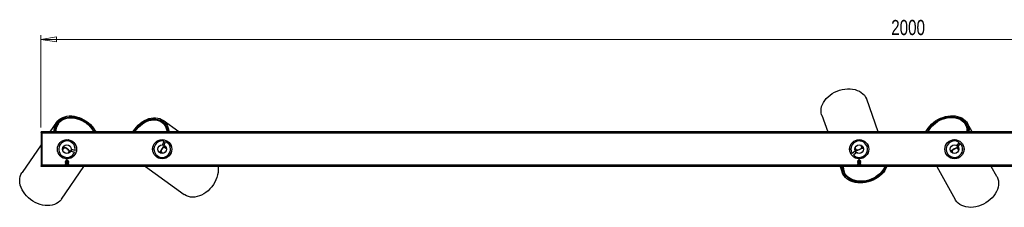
# Model space of a CAD drawing. Header units: millimetres. Extents: x 335 to 1031, y 455 to 659.
# Tile 3 of 4: x 467 to 694, y 616 to 659. Entities that reach past the tile are written whole.
import ezdxf

# ---------------------------------------------------------------- set-up
doc = ezdxf.new("R2010")
doc.units = ezdxf.units.MM
doc.linetypes.add('CENTERX2', pattern=[20.32, 12.7, -2.54, 2.54, -2.54])
doc.styles.add('SLDTEXTSTYLE0', font='TXT', dxfattribs={"width": 0.75})
doc.dimstyles.new('SLDDIMSTYLE2', dxfattribs={"dimtxt": 3.5, "dimasz": 3.556, "dimexe": 0, "dimexo": 0.0625, "dimgap": 0.875, "dimtad": 1, "dimdec": 0, "dimlfac": 5, "dimrnd": 1e-09, "dimzin": 12, "dimdsep": 46, "dimtxsty": 'SLDTEXTSTYLE0', "dimblk1": 'CLOSED', "dimblk2": 'CLOSED', "dimsah": 1, "dimcen": 0.09, "dimadec": 0, "dimazin": 3, "dimtfac": 1, "dimtdec": 0, "dimtofl": 0, "dimtmove": 0, "dimatfit": 3, "dimldrblk": 'CLOSED', "dimfxl": 0, "dimfrac": 2, "dimtolj": 1, "dimtzin": 12, "dimarcsym": 0})

# ---------------------------------------------------------------- blocks, each defined once
blk = doc.blocks.new('_Closed')
at = {"color": 0, "linetype": 'ByBlock', "lineweight": -2}
for p, q in [((-1, 0.166667), (0, 0)), ((-1, 0.166667), (-1, -0.166667)), ((0, 0), (-1, -0.166667)), ((0, 0), (-1, 0))]:
    blk.add_line(p, q, dxfattribs=at)
blk = doc.blocks.new('_D_2')
at = {"color": 7, "linetype": 'Continuous', "lineweight": 0}
for p, q in [((471.72, 634.36), (471.72, 655.75)), ((871.72, 634.36), (871.72, 655.75)), ((871.72, 654.75), (471.72, 654.75))]:
    blk.add_line(p, q, dxfattribs=at)
at = {"color": 7, "linetype": 'Continuous', "lineweight": 18, "xscale": 3.556, "yscale": 3.556, "rotation": 180.0000000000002}
blk.add_blockref('_Closed', (471.72, 654.75, 18.75), dxfattribs=at)
at = {"color": 7, "linetype": 'Continuous', "lineweight": 18, "xscale": 3.556, "yscale": 3.556}
blk.add_blockref('_Closed', (871.72, 654.75, 18.75), dxfattribs=at)
at = {"color": 7, "linetype": 'Continuous', "lineweight": 18, "insert": (668.11, 659.26), "char_height": 3.5, "attachment_point": 1, "style": 'SLDTEXTSTYLE0'}
blk.add_mtext('2000', dxfattribs=at)

msp = doc.modelspace()

# ---------------------------------------------------------------- linework, layer by layer
at = {"color": 7, "linetype": 'Continuous', "lineweight": 25}
for p, q in [((665.136, 633.359), (662.447, 640.9)), ((652.086, 637.206), (653.457, 633.359)), ((475.324, 635.575), (473.799, 633.359)), ((475.221, 634.713), (475.337, 634.633)), ((475.64, 635.153), (475.479, 635.263)), ((475.735, 635.291), (475.584, 635.071)), ((499.837, 635.457), (499.62, 635.614)), ((499.871, 635.673), (499.757, 635.515)), ((503.574, 633.359), (499.914, 636.019)), ((500.215, 635.126), (500.299, 635.24)), ((685.396, 634.841), (685.266, 635.075)), ((685.518, 635.023), (685.347, 634.928)), ((686.792, 633.359), (685.703, 635.318)), ((471.722, 633.199), (471.722, 633.359)), ((871.722, 633.359), (471.722, 633.359)), ((471.722, 633.199), (471.722, 625.519)), ((471.722, 633.199), (471.922, 633.199)), ((871.722, 633.199), (471.722, 633.199)), ((471.922, 633.199), (471.922, 625.519)), ((685.599, 634.381), (685.723, 634.45)), ((471.722, 630.342), (467.357, 623.999)), ((477.399, 631.535), (477.415, 631.557)), ((477.719, 631.559), (477.733, 631.579)), ((477.955, 631.567), (477.99, 631.543)), ((478.012, 631.56), (478.049, 631.535)), ((479.638, 630.441), (479.675, 630.415)), ((479.667, 630.389), (479.702, 630.365)), ((479.792, 630.162), (479.778, 630.142)), ((498.69, 631.302), (498.717, 631.338)), ((498.743, 631.329), (498.768, 631.363)), ((498.973, 631.449), (498.993, 631.434)), ((499.281, 631.534), (499.303, 631.518)), ((500.075, 631.226), (499.825, 630.394)), ((499.825, 630.394), (500.208, 630.279)), ((500.208, 630.279), (500.458, 631.111)), ((658.769, 630.371), (658.76, 630.397)), ((661.207, 630.086), (661.341, 629.707)), ((661.586, 631.404), (661.595, 631.379)), ((680.629, 630.037), (680.616, 630.061)), ((680.75, 630.334), (680.739, 630.355)), ((680.848, 630.548), (680.885, 630.569)), ((680.879, 630.597), (680.919, 630.618)), ((682.605, 631.556), (682.644, 631.578)), ((682.664, 631.558), (682.702, 631.579)), ((682.924, 631.57), (682.935, 631.549)), ((683.238, 631.518), (683.252, 631.494)), ((683.829, 630.904), (683.251, 630.254)), ((683.251, 630.254), (683.55, 629.989)), ((683.55, 629.989), (684.127, 630.638)), ((475.559, 628.861), (475.574, 628.883)), ((476.85, 629.326), (477.078, 629.656)), ((478.231, 628.863), (478.003, 628.532)), ((478.76, 629.283), (478.655, 628.898)), ((478.655, 628.898), (479.493, 628.669)), ((479.598, 629.055), (478.76, 629.283)), ((479.886, 629.857), (479.87, 629.834)), ((497.523, 629.412), (497.503, 629.427)), ((497.539, 629.092), (497.517, 629.108)), ((497.521, 629.648), (497.546, 629.682)), ((497.53, 629.705), (497.556, 629.741)), ((499.733, 628.486), (499.408, 628.722)), ((500.231, 629.854), (500.556, 629.618)), ((501.906, 629.626), (501.928, 629.61)), ((659.803, 628.874), (659.127, 628.328)), ((659.378, 628.017), (660.054, 628.562)), ((660.054, 628.562), (659.803, 628.874)), ((660.023, 629.237), (659.888, 629.615)), ((662.337, 627.836), (662.295, 627.82)), ((662.376, 627.878), (662.336, 627.864)), ((662.508, 628.073), (662.516, 628.051)), ((662.676, 628.347), (662.685, 628.321)), ((682.364, 628.563), (682.169, 628.914)), ((683.393, 629.594), (683.588, 629.243)), ((684.815, 628.681), (684.829, 628.657)), ((471.722, 625.519), (471.922, 625.519)), ((871.722, 625.519), (471.722, 625.519)), ((471.722, 625.359), (471.722, 625.519)), ((477.4, 626.559), (477.322, 626.504)), ((477.322, 626.504), (477.322, 626.485)), ((478.028, 626.504), (477.322, 626.504)), ((477.322, 626.485), (477.4, 626.431)), ((478.028, 626.485), (477.322, 626.485)), ((477.4, 626.431), (477.322, 626.376)), ((477.322, 626.376), (477.322, 626.357)), ((478.028, 626.376), (477.322, 626.376)), ((477.322, 626.357), (477.4, 626.302)), ((478.028, 626.357), (477.322, 626.357)), ((477.4, 626.302), (477.322, 626.248)), ((477.322, 626.248), (477.322, 626.229)), ((478.028, 626.248), (477.322, 626.248)), ((477.322, 626.229), (477.4, 626.174)), ((478.028, 626.229), (477.322, 626.229)), ((477.4, 626.174), (477.322, 626.119)), ((477.322, 626.119), (477.322, 626.1)), ((478.028, 626.119), (477.322, 626.119)), ((477.322, 626.1), (477.4, 626.046)), ((478.028, 626.1), (477.322, 626.1)), ((477.4, 626.046), (477.322, 625.991)), ((477.322, 625.991), (477.322, 625.972)), ((478.028, 625.991), (477.322, 625.991)), ((477.322, 625.972), (477.4, 625.917)), ((478.028, 625.972), (477.322, 625.972)), ((477.4, 625.917), (477.322, 625.863)), ((477.322, 625.863), (477.322, 625.844)), ((478.028, 625.863), (477.322, 625.863)), ((477.322, 625.844), (477.4, 625.789)), ((478.028, 625.844), (477.322, 625.844)), ((477.4, 625.789), (477.322, 625.734)), ((477.322, 625.734), (477.322, 625.715)), ((478.028, 625.734), (477.322, 625.734)), ((477.322, 625.715), (477.4, 625.661)), ((478.028, 625.715), (477.322, 625.715)), ((477.4, 625.661), (477.322, 625.606)), ((477.322, 625.606), (477.322, 625.587)), ((478.028, 625.606), (477.322, 625.606)), ((477.322, 625.587), (477.4, 625.532)), ((478.028, 625.587), (477.322, 625.587)), ((477.722, 626.959), (477.355, 626.591)), ((477.355, 626.591), (477.4, 626.559)), ((478.09, 626.591), (477.355, 626.591)), ((477.4, 625.532), (477.381, 625.519)), ((477.969, 626.559), (477.4, 626.559)), ((477.969, 626.431), (477.4, 626.431)), ((477.969, 626.302), (477.4, 626.302)), ((477.969, 626.174), (477.4, 626.174)), ((477.969, 626.046), (477.4, 626.046)), ((477.969, 625.917), (477.4, 625.917)), ((477.969, 625.789), (477.4, 625.789)), ((477.969, 625.661), (477.4, 625.661)), ((477.969, 625.532), (477.4, 625.532)), ((478.09, 626.591), (477.722, 626.959)), ((478.044, 626.559), (477.969, 626.559)), ((478.044, 626.431), (477.969, 626.431)), ((478.044, 626.302), (477.969, 626.302)), ((478.044, 626.174), (477.969, 626.174)), ((478.044, 626.046), (477.969, 626.046)), ((478.044, 625.917), (477.969, 625.917)), ((478.044, 625.789), (477.969, 625.789)), ((478.044, 625.661), (477.969, 625.661)), ((478.044, 625.532), (477.969, 625.532)), ((478.122, 626.504), (478.028, 626.504)), ((478.122, 626.485), (478.028, 626.485)), ((478.122, 626.376), (478.028, 626.376)), ((478.122, 626.357), (478.028, 626.357)), ((478.122, 626.248), (478.028, 626.248)), ((478.122, 626.229), (478.028, 626.229)), ((478.122, 626.119), (478.028, 626.119)), ((478.122, 626.1), (478.028, 626.1)), ((478.122, 625.991), (478.028, 625.991)), ((478.122, 625.972), (478.028, 625.972)), ((478.122, 625.863), (478.028, 625.863)), ((478.122, 625.844), (478.028, 625.844)), ((478.122, 625.734), (478.028, 625.734)), ((478.122, 625.715), (478.028, 625.715)), ((478.122, 625.606), (478.028, 625.606)), ((478.122, 625.587), (478.028, 625.587)), ((478.046, 627.183), (478.03, 627.16)), ((478.044, 626.559), (478.09, 626.591)), ((478.122, 626.504), (478.044, 626.559)), ((478.044, 626.431), (478.122, 626.485)), ((478.122, 626.376), (478.044, 626.431)), ((478.044, 626.302), (478.122, 626.357)), ((478.122, 626.248), (478.044, 626.302)), ((478.044, 626.174), (478.122, 626.229)), ((478.122, 626.119), (478.044, 626.174)), ((478.044, 626.046), (478.122, 626.1)), ((478.122, 625.991), (478.044, 626.046)), ((478.044, 625.917), (478.122, 625.972)), ((478.122, 625.863), (478.044, 625.917)), ((478.044, 625.789), (478.122, 625.844)), ((478.122, 625.734), (478.044, 625.789)), ((478.044, 625.661), (478.122, 625.715)), ((478.122, 625.606), (478.044, 625.661)), ((478.044, 625.532), (478.122, 625.587)), ((478.064, 625.519), (478.044, 625.532)), ((478.122, 626.485), (478.122, 626.504)), ((478.122, 626.357), (478.122, 626.376)), ((478.122, 626.229), (478.122, 626.248)), ((478.122, 626.1), (478.122, 626.119)), ((478.122, 625.972), (478.122, 625.991)), ((478.122, 625.844), (478.122, 625.863)), ((478.122, 625.715), (478.122, 625.734)), ((478.122, 625.587), (478.122, 625.606)), ((500.164, 627.183), (500.142, 627.199)), ((659.859, 627.314), (659.85, 627.339)), ((660.161, 627.211), (660.153, 627.234)), ((660.4, 626.559), (660.322, 626.504)), ((660.322, 626.504), (660.322, 626.485)), ((660.687, 626.504), (660.322, 626.504)), ((660.322, 626.485), (660.4, 626.431)), ((660.687, 626.485), (660.322, 626.485)), ((660.4, 626.431), (660.322, 626.376)), ((660.322, 626.376), (660.322, 626.357)), ((660.687, 626.376), (660.322, 626.376)), ((660.322, 626.357), (660.4, 626.302)), ((660.687, 626.357), (660.322, 626.357)), ((660.4, 626.302), (660.322, 626.248)), ((660.322, 626.248), (660.322, 626.229)), ((660.687, 626.248), (660.322, 626.248)), ((660.322, 626.229), (660.4, 626.174)), ((660.687, 626.229), (660.322, 626.229)), ((660.4, 626.174), (660.322, 626.119)), ((660.322, 626.119), (660.322, 626.1)), ((660.687, 626.119), (660.322, 626.119)), ((660.322, 626.1), (660.4, 626.046)), ((660.687, 626.1), (660.322, 626.1)), ((660.4, 626.046), (660.322, 625.991)), ((660.322, 625.991), (660.322, 625.972)), ((660.687, 625.991), (660.322, 625.991)), ((660.322, 625.972), (660.4, 625.917)), ((660.687, 625.972), (660.322, 625.972)), ((660.4, 625.917), (660.322, 625.863)), ((660.322, 625.863), (660.322, 625.844)), ((660.687, 625.863), (660.322, 625.863)), ((660.322, 625.844), (660.4, 625.789)), ((660.687, 625.844), (660.322, 625.844)), ((660.4, 625.789), (660.322, 625.734)), ((660.322, 625.734), (660.322, 625.715)), ((660.687, 625.734), (660.322, 625.734)), ((660.322, 625.715), (660.4, 625.661)), ((660.687, 625.715), (660.322, 625.715)), ((660.4, 625.661), (660.322, 625.606)), ((660.322, 625.606), (660.322, 625.587)), ((660.687, 625.606), (660.322, 625.606)), ((660.322, 625.587), (660.4, 625.532)), ((660.687, 625.587), (660.322, 625.587)), ((660.722, 626.959), (660.355, 626.591)), ((660.355, 626.591), (660.4, 626.559)), ((661.09, 626.591), (660.355, 626.591)), ((660.419, 627.18), (660.379, 627.166)), ((660.4, 625.532), (660.381, 625.519)), ((660.694, 626.559), (660.4, 626.559)), ((660.694, 626.431), (660.4, 626.431)), ((660.694, 626.302), (660.4, 626.302)), ((660.694, 626.174), (660.4, 626.174)), ((660.694, 626.046), (660.4, 626.046)), ((660.694, 625.917), (660.4, 625.917)), ((660.694, 625.789), (660.4, 625.789)), ((660.694, 625.661), (660.4, 625.661)), ((660.694, 625.532), (660.4, 625.532)), ((660.478, 627.173), (660.436, 627.158)), ((661.122, 626.504), (660.687, 626.504)), ((661.122, 626.485), (660.687, 626.485)), ((661.122, 626.376), (660.687, 626.376)), ((661.122, 626.357), (660.687, 626.357)), ((661.122, 626.248), (660.687, 626.248)), ((661.122, 626.229), (660.687, 626.229)), ((661.122, 626.119), (660.687, 626.119)), ((661.122, 626.1), (660.687, 626.1)), ((661.122, 625.991), (660.687, 625.991)), ((661.122, 625.972), (660.687, 625.972)), ((661.122, 625.863), (660.687, 625.863)), ((661.122, 625.844), (660.687, 625.844)), ((661.122, 625.734), (660.687, 625.734)), ((661.122, 625.715), (660.687, 625.715)), ((661.122, 625.606), (660.687, 625.606)), ((661.122, 625.587), (660.687, 625.587)), ((661.044, 626.559), (660.694, 626.559)), ((661.044, 626.431), (660.694, 626.431)), ((661.044, 626.302), (660.694, 626.302)), ((661.044, 626.174), (660.694, 626.174)), ((661.044, 626.046), (660.694, 626.046)), ((661.044, 625.917), (660.694, 625.917)), ((661.044, 625.789), (660.694, 625.789)), ((661.044, 625.661), (660.694, 625.661)), ((661.044, 625.532), (660.694, 625.532)), ((661.09, 626.591), (660.722, 626.959)), ((661.044, 626.559), (661.09, 626.591)), ((661.122, 626.504), (661.044, 626.559)), ((661.044, 626.431), (661.122, 626.485)), ((661.122, 626.376), (661.044, 626.431)), ((661.044, 626.302), (661.122, 626.357)), ((661.122, 626.248), (661.044, 626.302)), ((661.044, 626.174), (661.122, 626.229)), ((661.122, 626.119), (661.044, 626.174)), ((661.044, 626.046), (661.122, 626.1)), ((661.122, 625.991), (661.044, 626.046)), ((661.044, 625.917), (661.122, 625.972)), ((661.122, 625.863), (661.044, 625.917)), ((661.044, 625.789), (661.122, 625.844)), ((661.122, 625.734), (661.044, 625.789)), ((661.044, 625.661), (661.122, 625.715)), ((661.122, 625.606), (661.044, 625.661)), ((661.044, 625.532), (661.122, 625.587)), ((661.064, 625.519), (661.044, 625.532)), ((661.122, 626.485), (661.122, 626.504)), ((661.122, 626.357), (661.122, 626.376)), ((661.122, 626.229), (661.122, 626.248)), ((661.122, 626.1), (661.122, 626.119)), ((661.122, 625.972), (661.122, 625.991)), ((661.122, 625.844), (661.122, 625.863)), ((661.122, 625.715), (661.122, 625.734)), ((661.122, 625.587), (661.122, 625.606)), ((682.207, 627.2), (682.193, 627.223)), ((871.722, 625.359), (471.722, 625.359)), ((476.419, 617.763), (481.646, 625.359)), ((495.871, 625.359), (504.813, 618.859)), ((656.309, 625.359), (656.805, 623.97)), ((657.061, 624.877), (656.927, 624.829)), ((657.035, 624.231), (657.219, 624.296)), ((657.186, 624.39), (657.276, 624.138)), ((678.653, 625.359), (682.916, 617.691)), ((692.53, 623.036), (691.239, 625.359))]:
    msp.add_line(p, q, dxfattribs=at)
at = {"color": 7, "linetype": 'CENTERX2'}
for p, q in [((471.722, 633.227), (871.722, 633.227)), ((871.722, 625.49), (471.722, 625.49))]:
    msp.add_line(p, q, dxfattribs=at)
at = {"color": 8, "linetype": 'Continuous', "lineweight": 25}
for p, q in [((871.522, 633.039), (471.922, 633.039)), ((477.374, 625.679), (471.922, 625.679)), ((660.374, 625.679), (478.071, 625.679)), ((865.374, 625.679), (661.071, 625.679))]:
    msp.add_line(p, q, dxfattribs=at)
at = {"color": 7, "linetype": 'Continuous', "lineweight": 25, "flags": 128}
for points in [[(652.086, 637.206), (652.049, 637.317), (651.943, 637.773), (651.907, 638.245), (651.941, 638.729), (652.044, 639.216), (652.215, 639.701), (652.452, 640.178), (652.752, 640.64), (653.111, 641.082), (653.524, 641.497), (653.986, 641.88), (654.49, 642.227), (655.031, 642.532), (655.6, 642.791), (656.192, 643.002), (656.798, 643.161), (657.409, 643.267), (658.019, 643.318), (658.619, 643.313), (659.201, 643.253), (659.758, 643.138), (660.283, 642.97), (660.768, 642.751), (661.208, 642.483), (661.596, 642.171), (661.928, 641.818), (662.199, 641.429), (662.406, 641.009), (662.447, 640.9)], [(474.78, 633.359), (474.766, 633.734), (474.803, 634.224), (474.904, 634.69), (475.069, 635.128), (475.295, 635.532), (475.579, 635.897), (475.918, 636.218), (476.307, 636.491), (476.741, 636.712), (477.216, 636.879), (477.723, 636.989), (478.259, 637.041), (478.814, 637.035), (479.383, 636.97), (479.958, 636.848), (480.531, 636.67), (481.096, 636.437), (481.645, 636.154), (482.171, 635.824), (482.668, 635.45), (483.128, 635.039), (483.547, 634.594), (483.919, 634.122), (484.238, 633.629), (484.386, 633.359)], [(676.127, 633.359), (676.332, 633.75), (676.643, 634.23), (677.008, 634.691), (677.423, 635.125), (677.882, 635.528), (678.38, 635.894), (678.91, 636.218), (679.465, 636.497), (680.038, 636.726), (680.623, 636.904), (681.211, 637.027), (681.794, 637.094), (682.367, 637.104), (682.92, 637.057), (683.448, 636.954), (683.943, 636.796), (684.399, 636.585), (684.811, 636.323), (685.172, 636.015), (685.479, 635.663), (685.727, 635.273), (685.913, 634.849), (686.036, 634.398), (686.092, 633.923), (686.083, 633.433), (686.075, 633.359)], [(676.406, 633.359), (676.527, 633.593), (676.82, 634.066), (677.169, 634.52), (677.569, 634.948), (678.015, 635.345), (678.5, 635.705), (679.018, 636.023), (679.561, 636.295), (680.123, 636.517), (680.695, 636.686), (681.27, 636.8), (681.84, 636.857), (682.397, 636.856), (682.934, 636.798), (683.442, 636.683), (683.916, 636.513), (684.348, 636.289), (684.734, 636.016), (685.066, 635.697), (685.342, 635.336), (685.557, 634.939), (685.708, 634.51), (685.793, 634.055), (685.811, 633.581), (685.797, 633.359)], [(475.053, 633.359), (475.053, 633.367), (475.05, 633.856), (475.113, 634.326), (475.241, 634.771), (475.433, 635.183), (475.684, 635.559), (475.993, 635.892), (476.355, 636.178), (476.764, 636.413), (477.216, 636.594), (477.703, 636.718), (478.221, 636.784), (478.76, 636.791), (479.315, 636.739), (479.877, 636.628), (480.438, 636.46), (480.992, 636.237), (481.53, 635.963), (482.045, 635.64), (482.53, 635.274), (482.979, 634.87), (483.385, 634.432), (483.742, 633.968), (484.046, 633.483), (484.114, 633.359)], [(475.235, 633.359), (475.234, 633.793), (475.297, 634.259), (475.425, 634.699), (475.619, 635.106), (475.873, 635.475), (476.186, 635.8), (476.552, 636.076), (476.967, 636.3), (477.423, 636.467), (477.915, 636.576), (478.434, 636.626), (478.975, 636.614), (479.528, 636.542), (480.086, 636.411), (480.641, 636.222), (481.184, 635.978), (481.708, 635.683), (482.205, 635.341), (482.668, 634.957), (483.09, 634.537), (483.464, 634.086), (483.787, 633.612), (483.931, 633.359)], [(492.973, 633.359), (493.031, 633.456), (493.375, 633.973), (493.761, 634.46), (494.184, 634.91), (494.639, 635.317), (495.121, 635.676), (495.622, 635.983), (496.137, 636.233), (496.659, 636.424), (497.181, 636.553), (497.696, 636.618), (498.199, 636.619), (498.682, 636.555), (499.14, 636.427), (499.566, 636.238), (499.956, 635.988), (500.303, 635.683), (500.604, 635.325), (500.856, 634.918), (501.053, 634.469), (501.195, 633.983), (501.28, 633.466), (501.29, 633.359)], [(493.233, 633.359), (493.555, 633.842), (493.933, 634.318), (494.349, 634.756), (494.797, 635.15), (495.271, 635.496), (495.763, 635.787), (496.269, 636.021), (496.78, 636.194), (497.29, 636.304), (497.791, 636.35), (498.277, 636.329), (498.742, 636.244), (499.178, 636.095), (499.58, 635.884), (499.942, 635.613), (500.26, 635.288), (500.528, 634.912), (500.745, 634.49), (500.905, 634.028), (501.008, 633.532), (501.029, 633.359)], [(493.408, 633.359), (493.503, 633.507), (493.858, 633.995), (494.254, 634.447), (494.685, 634.858), (495.145, 635.221), (495.627, 635.531), (496.125, 635.783), (496.631, 635.974), (497.138, 636.1), (497.638, 636.161), (498.124, 636.155), (498.589, 636.082), (499.026, 635.944), (499.429, 635.742), (499.792, 635.479), (500.11, 635.159), (500.378, 634.787), (500.592, 634.368), (500.749, 633.909), (500.847, 633.415), (500.854, 633.359)], [(676.592, 633.359), (676.781, 633.707), (677.091, 634.17), (677.457, 634.612), (677.873, 635.025), (678.333, 635.403), (678.83, 635.741), (679.357, 636.034), (679.907, 636.278), (680.471, 636.469), (681.041, 636.604), (681.609, 636.682), (682.167, 636.701), (682.706, 636.66), (683.219, 636.562), (683.698, 636.406), (684.136, 636.196), (684.527, 635.934), (684.865, 635.624), (685.146, 635.271), (685.364, 634.88), (685.518, 634.456), (685.604, 634.006), (685.622, 633.536), (685.611, 633.359)], [(500.224, 630.224), (500.174, 630.125), (500.156, 630.018), (500.176, 629.923), (500.231, 629.854), (500.314, 629.823), (500.411, 629.833), (500.507, 629.883), (500.55, 629.921)], [(659.094, 630.868), (659.137, 630.89), (659.149, 630.897)], [(660.968, 631.545), (660.982, 631.548), (661.029, 631.558)], [(661.217, 630.228), (661.199, 630.174), (661.207, 630.086)], [(475.807, 628.277), (475.796, 628.287), (475.76, 628.32)], [(476.728, 629.25), (476.783, 629.268), (476.85, 629.326)], [(477.78, 629.443), (477.447, 629.64), (477.107, 629.782)], [(478.338, 628.935), (478.083, 629.202), (477.78, 629.443)], [(478.003, 628.532), (477.974, 628.449), (477.976, 628.392)], [(478.6, 628.879), (478.5, 628.928), (478.393, 628.943), (478.298, 628.92), (478.231, 628.863), (478.201, 628.78), (478.214, 628.683), (478.267, 628.588), (478.305, 628.546)], [(499.64, 629.419), (499.435, 629.091), (499.283, 628.754)], [(500.162, 629.963), (499.889, 629.715), (499.64, 629.419)], [(499.805, 628.362), (499.789, 628.417), (499.733, 628.486)], [(500.556, 629.618), (500.639, 629.587), (500.696, 629.588)], [(501.918, 629.033), (501.896, 628.99), (501.889, 628.977)], [(659.82, 628.928), (659.917, 628.981), (659.993, 629.059), (660.03, 629.149), (660.023, 629.237), (659.972, 629.31), (659.887, 629.356), (659.779, 629.369), (659.722, 629.362)], [(659.888, 629.615), (659.838, 629.688), (659.79, 629.72)], [(660.018, 629.108), (660.384, 629.159), (660.757, 629.263)], [(660.757, 629.263), (661.111, 629.418), (661.426, 629.61)], [(682.673, 629.448), (682.349, 629.237), (682.07, 628.996)], [(682.378, 628.42), (682.386, 628.477), (682.364, 628.563)], [(683.376, 629.722), (683.023, 629.612), (682.673, 629.448)], [(683.542, 629.932), (683.455, 629.864), (683.393, 629.774), (683.371, 629.679), (683.393, 629.594), (683.454, 629.53), (683.546, 629.499), (683.655, 629.504), (683.709, 629.52)], [(683.588, 629.243), (683.649, 629.179), (683.702, 629.156)], [(684.577, 628.138), (684.538, 628.109), (684.527, 628.1)], [(477.453, 627.155), (477.41, 627.177), (477.397, 627.183)], [(500.754, 627.416), (500.744, 627.405), (500.71, 627.371)], [(682.839, 627.162), (682.826, 627.157), (682.781, 627.14)], [(476.419, 617.763), (476.351, 617.668), (476.043, 617.315), (475.681, 617.009), (475.27, 616.754), (474.814, 616.552), (474.32, 616.406), (473.795, 616.319), (473.245, 616.292), (472.677, 616.324), (472.099, 616.416), (471.518, 616.566), (470.942, 616.772), (470.378, 617.031), (469.834, 617.341), (469.316, 617.697), (468.833, 618.095), (468.389, 618.529), (467.99, 618.993), (467.643, 619.482), (467.351, 619.989), (467.118, 620.508), (466.947, 621.032), (466.84, 621.554), (466.8, 622.067), (466.825, 622.565), (466.917, 623.04), (467.074, 623.488), (467.293, 623.901), (467.357, 623.999)], [(512.627, 625.359), (512.656, 625.096), (512.67, 624.545), (512.623, 623.978), (512.516, 623.403), (512.351, 622.826), (512.13, 622.255), (511.856, 621.698), (511.532, 621.162), (511.163, 620.654), (510.753, 620.181), (510.308, 619.748), (509.834, 619.362), (509.336, 619.027), (508.821, 618.748), (508.296, 618.529), (507.768, 618.372), (507.244, 618.279), (506.73, 618.251), (506.233, 618.29), (505.76, 618.394), (505.317, 618.562), (504.909, 618.792), (504.813, 618.859)], [(667.112, 625.359), (666.907, 624.89), (666.636, 624.426), (666.305, 623.979), (665.92, 623.556), (665.484, 623.161), (665.004, 622.801), (664.485, 622.479), (663.934, 622.2), (663.358, 621.967), (662.764, 621.783), (662.161, 621.651), (661.555, 621.572), (660.955, 621.547), (660.368, 621.576), (659.802, 621.66), (659.264, 621.797), (658.76, 621.986), (658.298, 622.223), (657.882, 622.506), (657.519, 622.832), (657.214, 623.195), (656.969, 623.593), (656.788, 624.018), (656.674, 624.467), (656.627, 624.932), (656.643, 625.359)], [(666.823, 625.359), (666.699, 625.065), (666.45, 624.607), (666.139, 624.165), (665.772, 623.747), (665.353, 623.356), (664.888, 622.999), (664.383, 622.681), (663.846, 622.406), (663.283, 622.177), (662.702, 621.998), (662.112, 621.871), (661.519, 621.798), (660.933, 621.78), (660.362, 621.818), (659.813, 621.91), (659.293, 622.056), (658.81, 622.252), (658.371, 622.498), (657.981, 622.789), (657.646, 623.122), (657.37, 623.491), (657.157, 623.892), (657.011, 624.32), (656.932, 624.768), (656.923, 625.23), (656.932, 625.359)], [(666.63, 625.359), (666.461, 624.977), (666.196, 624.526), (665.87, 624.095), (665.488, 623.689), (665.055, 623.313), (664.576, 622.974), (664.061, 622.676), (663.515, 622.424), (662.947, 622.222), (662.364, 622.072), (661.777, 621.976), (661.192, 621.936), (660.619, 621.953), (660.066, 622.026), (659.54, 622.154), (659.051, 622.335), (658.604, 622.567), (658.206, 622.846), (657.863, 623.169), (657.58, 623.53), (657.362, 623.925), (657.21, 624.347), (657.128, 624.79), (657.117, 625.248), (657.125, 625.359)], [(692.53, 623.036), (692.585, 622.933), (692.764, 622.5), (692.877, 622.04), (692.923, 621.558), (692.901, 621.06), (692.812, 620.553), (692.656, 620.044), (692.436, 619.539), (692.155, 619.044), (691.816, 618.567), (691.423, 618.113), (690.982, 617.689), (690.499, 617.299), (689.98, 616.95), (689.431, 616.645), (688.86, 616.388), (688.274, 616.183), (687.681, 616.033), (687.088, 615.939), (686.504, 615.903), (685.935, 615.925), (685.39, 616.005), (684.875, 616.141), (684.398, 616.333), (683.964, 616.577), (683.578, 616.871), (683.247, 617.21), (682.974, 617.59), (682.916, 617.691)]]:
    msp.add_lwpolyline(points, dxfattribs=at)
at = {"color": 7, "linetype": 'Continuous', "lineweight": 25}
for centre, radius in [((477.722, 629.359), 2.22), ((477.722, 629.359), 2.2), ((477.722, 629.359), 1), ((499.722, 629.359), 2.22), ((499.722, 629.359), 2.2), ((499.722, 629.359), 1), ((660.722, 629.359), 2.22), ((660.722, 629.359), 2.2), ((660.722, 629.359), 1), ((682.722, 629.359), 2.22), ((682.722, 629.359), 2.2), ((682.722, 629.359), 1)]:
    msp.add_circle(centre, radius, dxfattribs=at)
for centre, radius, start, end in [((478.053, 633.408), 2.977, 146.04355, 180.94386), ((497.977, 632.998), 3.084, 12.83696, 52.89851), ((682.84, 633.44), 2.914, 358.39878, 28.73185), ((477.722, 629.359), 1.9, 350.79531, 338.71066), ((499.722, 629.359), 1.9, 79.31513, 67.23047), ((660.722, 629.359), 1.9, 224.95041, 212.86575), ((682.722, 629.359), 1.9, 54.39777, 42.31312), ((476.89, 629.833), 0.258, 238.60387, 316.78643), ((476.834, 629.77), 0.269, 335.01674, 61.71794), ((476.813, 628.06), 1.628, 55.00815, 80.44228), ((476.835, 628.046), 1.628, 30.49011, 55.92427), ((499.288, 628.481), 0.269, 63.53656, 150.23775), ((500.997, 628.416), 1.628, 143.52797, 168.96213), ((499.227, 628.539), 0.258, 327.12369, 45.30625), ((501.012, 628.437), 1.628, 119.00991, 144.44408), ((660.178, 630.848), 1.628, 264.6452, 290.07936), ((660.202, 630.856), 1.628, 289.16325, 314.59741), ((661.595, 629.756), 0.258, 112.75897, 190.94153), ((661.576, 629.839), 0.269, 209.17184, 295.87303), ((681.959, 628.746), 0.269, 38.61921, 125.3204), ((681.927, 628.824), 0.258, 302.20634, 20.38889), ((683.481, 627.967), 1.628, 118.61061, 144.04477), ((683.504, 627.98), 1.628, 94.09257, 119.52673), ((659.85, 625.334), 2.827, 179.50382, 199.52334)]:
    msp.add_arc(centre, radius, start, end, dxfattribs=at)

# ---------------------------------------------------------------- dimensions: what is measured, and where the dimension line sits
at = {"color": 7, "linetype": 'Continuous', "lineweight": 18}
dim = msp.add_linear_dim(base=(471.722, 654.75), p1=(871.722, 633.359), p2=(471.722, 633.359), dimstyle='SLDDIMSTYLE2', dxfattribs=at)
dim.commit()
dim.dimension.update_dxf_attribs({"geometry": '_D_2', "text_midpoint": (673.279, 654.75), "dimtype": 160})

doc.saveas('drawing.dxf')
